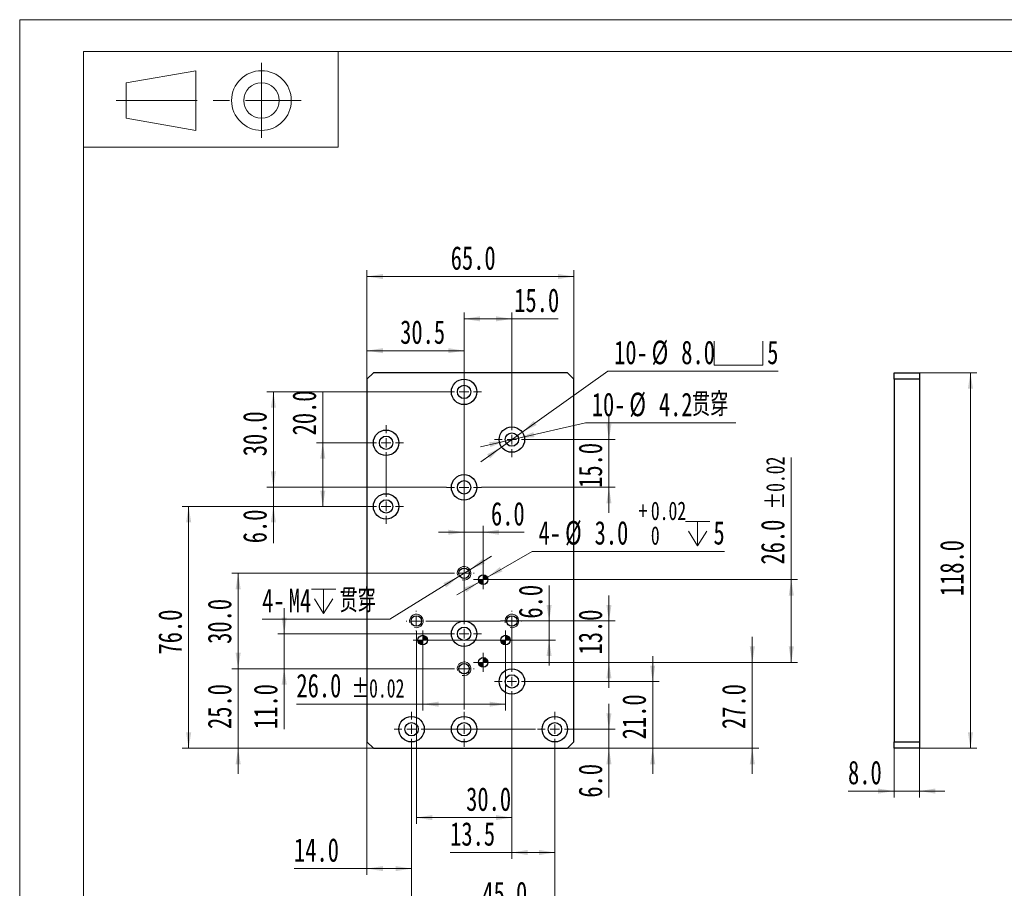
# Model space of a CAD drawing. Header units: millimetres. Extents: x 0 to 297, y 0 to 210.
# Tile 2 of 3: x 0 to 155, y 74 to 210. Entities that reach past the tile are written whole.
import ezdxf

# ---------------------------------------------------------------- set-up
doc = ezdxf.new("R2010")
doc.units = ezdxf.units.MM
doc.linetypes.add('CENTERX2', pattern=[20.32, 12.7, -2.54, 2.54, -2.54])
doc.styles.add('SLDTEXTSTYLE0', font='TXT', dxfattribs={"width": 0.7, "bigfont": 'bigfont'})
doc.styles.add('SLDTEXTSTYLE1', font='TXT', dxfattribs={"width": 0.7})
doc.dimstyles.new('SLDDIMSTYLE0', dxfattribs={"dimtxt": 3.950146, "dimasz": 2.5, "dimexe": 0, "dimexo": 0.0625, "dimgap": 0.987537, "dimtad": 2, "dimdec": 1, "dimlfac": 2, "dimrnd": 1e-09, "dimzin": 4, "dimdsep": 46, "dimtxsty": 'SLDTEXTSTYLE1', "dimsah": 1, "dimcen": 0.09, "dimadec": 0, "dimazin": 1, "dimtfac": 1, "dimtmove": 0, "dimatfit": 0, "dimfxl": 0, "dimfrac": 2, "dimtolj": 1, "dimtzin": 12, "dimarcsym": 0})
doc.dimstyles.new('SLDDIMSTYLE1', dxfattribs={"dimtxt": 3.950146, "dimasz": 2.5, "dimexe": 0, "dimexo": 0.0625, "dimgap": 0.987537, "dimtad": 2, "dimdec": 1, "dimlfac": 2, "dimrnd": 1e-09, "dimzin": 4, "dimdsep": 46, "dimtxsty": 'SLDTEXTSTYLE1', "dimsah": 1, "dimcen": 0.09, "dimadec": 0, "dimazin": 1, "dimtol": 1, "dimtp": 0.02, "dimtm": 0.02, "dimtfac": 1, "dimtofl": 0, "dimtmove": 0, "dimatfit": 3, "dimfxl": 0, "dimfrac": 2, "dimtolj": 1, "dimarcsym": 0})
doc.dimstyles.new('SLDDIMSTYLE2', dxfattribs={"dimtxt": 3.950146, "dimasz": 2.5, "dimexe": 0, "dimexo": 0.0625, "dimgap": 0.987537, "dimtad": 2, "dimdec": 1, "dimlfac": 2, "dimrnd": 1e-09, "dimzin": 4, "dimdsep": 46, "dimtxsty": 'SLDTEXTSTYLE1', "dimsah": 1, "dimcen": 0.09, "dimadec": 0, "dimazin": 1, "dimtfac": 1, "dimtofl": 0, "dimtmove": 0, "dimatfit": 3, "dimfxl": 0, "dimfrac": 2, "dimtolj": 1, "dimtzin": 12, "dimarcsym": 0})
doc.dimstyles.new('SLDDIMSTYLE3', dxfattribs={"dimtxt": 3.950146, "dimasz": 2.5, "dimexe": 0, "dimexo": 0.0625, "dimgap": 0.987537, "dimtad": 0, "dimtih": 1, "dimtoh": 1, "dimdec": 1, "dimlfac": 2, "dimrnd": 1e-09, "dimzin": 4, "dimdsep": 46, "dimtxsty": 'SLDTEXTSTYLE1', "dimsah": 1, "dimcen": 0, "dimadec": 0, "dimazin": 1, "dimtol": 1, "dimtp": 0.02, "dimtfac": 1, "dimtmove": 0, "dimatfit": 3, "dimfxl": 0, "dimfrac": 2, "dimtolj": 1, "dimarcsym": 0})
doc.dimstyles.new('SLDDIMSTYLE4', dxfattribs={"dimtxt": 3.950146, "dimasz": 2.5, "dimexe": 0, "dimexo": 0.0625, "dimgap": 0.987537, "dimtad": 0, "dimtih": 1, "dimtoh": 1, "dimdec": 1, "dimlfac": 2, "dimrnd": 1e-09, "dimzin": 12, "dimdsep": 46, "dimtxsty": 'SLDTEXTSTYLE1', "dimsah": 1, "dimcen": 0, "dimadec": 0, "dimazin": 3, "dimtfac": 1, "dimtmove": 0, "dimatfit": 3, "dimfxl": 0, "dimfrac": 2, "dimtolj": 1, "dimtzin": 12, "dimarcsym": 0})
doc.dimstyles.new('SLDDIMSTYLE5', dxfattribs={"dimtxt": 3.950146, "dimasz": 2.5, "dimexe": 0, "dimexo": 0.0625, "dimgap": 0.987537, "dimtad": 0, "dimtih": 1, "dimtoh": 1, "dimdec": 1, "dimlfac": 2, "dimrnd": 1e-09, "dimzin": 12, "dimdsep": 46, "dimtxsty": 'SLDTEXTSTYLE1', "dimsah": 1, "dimcen": 0, "dimadec": 0, "dimazin": 3, "dimtfac": 1, "dimtmove": 0, "dimatfit": 3, "dimfxl": 0, "dimfrac": 2, "dimtolj": 1, "dimtzin": 12, "dimarcsym": 0})
doc.dimstyles.new('SLDDIMSTYLE6', dxfattribs={"dimtxt": 3.950146, "dimasz": 2.5, "dimexe": 0, "dimexo": 0.0625, "dimgap": 0.987537, "dimtad": 0, "dimtih": 1, "dimtoh": 1, "dimdec": 1, "dimlfac": 2, "dimrnd": 1e-09, "dimzin": 4, "dimdsep": 46, "dimtxsty": 'SLDTEXTSTYLE1', "dimsah": 1, "dimcen": 0, "dimadec": 0, "dimazin": 1, "dimtfac": 1, "dimtmove": 0, "dimatfit": 3, "dimfxl": 0, "dimfrac": 2, "dimtolj": 1, "dimtzin": 12, "dimarcsym": 0})
doc.dimstyles.new('SLDDIMSTYLE7', dxfattribs={"dimtxt": 3.950146, "dimasz": 2.5, "dimexe": 0, "dimexo": 0.0625, "dimgap": 0.987537, "dimtad": 2, "dimdec": 1, "dimlfac": 2, "dimrnd": 1e-09, "dimzin": 12, "dimdsep": 46, "dimtxsty": 'SLDTEXTSTYLE1', "dimsah": 1, "dimcen": 0.09, "dimadec": 0, "dimazin": 3, "dimtfac": 1, "dimtofl": 0, "dimtmove": 0, "dimatfit": 3, "dimfxl": 0, "dimfrac": 2, "dimtolj": 1, "dimtzin": 12, "dimarcsym": 0})

# ---------------------------------------------------------------- blocks, each defined once
blk = doc.blocks.new('_D')
at = {"color": 7, "linetype": 'Continuous', "lineweight": 0}
for p, q in [((92.52, 98.53), (92.52, 102.53)), ((86.78, 98.53), (93.52, 98.53)), ((92.52, 98.53), (92.52, 95.53)), ((86.03, 95.53), (93.52, 95.53)), ((92.52, 95.53), (92.52, 87.78))]:
    blk.add_line(p, q, dxfattribs=at)
at = {"color": 7, "linetype": 'Continuous', "lineweight": 18}
for points in [[(92.52, 98.53), (92.92, 101.03), (92.12, 101.03)], [(92.52, 95.53), (92.12, 93.03), (92.92, 93.03)]]:
    blk.add_solid(points, dxfattribs=at)
at = {"color": 7, "linetype": 'Continuous', "lineweight": 18, "insert": (87.74, 87.78), "char_height": 3.704, "attachment_point": 1, "rotation": 90, "style": 'SLDTEXTSTYLE1'}
blk.add_mtext('6.0', dxfattribs=at)
blk = doc.blocks.new('_D_1')
at = {"color": 7, "linetype": 'Continuous', "lineweight": 0}
for p, q in [((99.39, 106.03), (99.39, 110.03)), ((80.03, 106.03), (100.39, 106.03)), ((99.39, 106.03), (99.39, 95.53)), ((86.03, 95.53), (100.39, 95.53)), ((99.39, 95.53), (99.39, 91.53))]:
    blk.add_line(p, q, dxfattribs=at)
at = {"color": 7, "linetype": 'Continuous', "lineweight": 18}
for points in [[(99.39, 106.03), (99.79, 108.53), (98.99, 108.53)], [(99.39, 95.53), (98.99, 93.03), (99.79, 93.03)]]:
    blk.add_solid(points, dxfattribs=at)
at = {"color": 7, "linetype": 'Continuous', "lineweight": 18, "insert": (94.61, 96.95), "char_height": 3.704, "attachment_point": 1, "rotation": 90, "style": 'SLDTEXTSTYLE1'}
blk.add_mtext('21.0', dxfattribs=at)
blk = doc.blocks.new('_D_2')
at = {"color": 7, "linetype": 'Continuous', "lineweight": 0}
for p, q in [((115.03, 109.03), (115.03, 113.03)), ((74.28, 109.03), (116.03, 109.03)), ((115.03, 109.03), (115.03, 95.53)), ((86.03, 95.53), (116.03, 95.53)), ((115.03, 95.53), (115.03, 91.53))]:
    blk.add_line(p, q, dxfattribs=at)
at = {"color": 7, "linetype": 'Continuous', "lineweight": 18}
for points in [[(115.03, 109.03), (115.43, 111.53), (114.63, 111.53)], [(115.03, 95.53), (114.63, 93.03), (115.43, 93.03)]]:
    blk.add_solid(points, dxfattribs=at)
at = {"color": 7, "linetype": 'Continuous', "lineweight": 18, "insert": (110.25, 98.56), "char_height": 3.704, "attachment_point": 1, "rotation": 90, "style": 'SLDTEXTSTYLE1'}
blk.add_mtext('27.0', dxfattribs=at)
blk = doc.blocks.new('_D_3')
at = {"color": 7, "linetype": 'Continuous', "lineweight": 0}
for p, q in [((121.15, 122.03), (121.15, 141.19)), ((74.28, 122.03), (122.15, 122.03)), ((121.15, 122.03), (121.15, 109.03)), ((74.28, 109.03), (122.15, 109.03))]:
    blk.add_line(p, q, dxfattribs=at)
at = {"color": 7, "linetype": 'Continuous', "lineweight": 18}
for points in [[(121.15, 122.03), (120.75, 119.53), (121.55, 119.53)], [(121.15, 109.03), (121.55, 111.53), (120.75, 111.53)]]:
    blk.add_solid(points, dxfattribs=at)
at = {"color": 7, "linetype": 'Continuous', "lineweight": 18, "attachment_point": 1, "rotation": 90, "style": 'SLDTEXTSTYLE1'}
for s, insert, char_height in [('±0.02', (117.19, 133.04), 2.91), ('26.0', (116.37, 124.4), 3.704)]:
    blk.add_mtext(s, dxfattribs=dict(at, insert=insert, char_height=char_height))
blk = doc.blocks.new('_D_4')
at = {"color": 7, "linetype": 'Continuous', "lineweight": 0}
for p, q in [((34.3, 108.03), (34.3, 112.03)), ((68.2, 108.03), (33.3, 108.03)), ((34.3, 95.53), (34.3, 108.03)), ((55.53, 95.53), (33.3, 95.53)), ((34.3, 95.53), (34.3, 91.53))]:
    blk.add_line(p, q, dxfattribs=at)
at = {"color": 7, "linetype": 'Continuous', "lineweight": 18}
for points in [[(34.3, 108.03), (34.7, 110.53), (33.9, 110.53)], [(34.3, 95.53), (33.9, 93.03), (34.7, 93.03)]]:
    blk.add_solid(points, dxfattribs=at)
at = {"color": 7, "linetype": 'Continuous', "lineweight": 18, "insert": (29.52, 98.56), "char_height": 3.704, "attachment_point": 1, "rotation": 90, "style": 'SLDTEXTSTYLE1'}
blk.add_mtext('25.0', dxfattribs=at)
blk = doc.blocks.new('_D_5')
at = {"color": 7, "linetype": 'Continuous', "lineweight": 0}
for p, q in [((68.2, 123.03), (33.3, 123.03)), ((34.3, 108.03), (34.3, 123.03)), ((68.2, 108.03), (33.3, 108.03))]:
    blk.add_line(p, q, dxfattribs=at)
at = {"color": 7, "linetype": 'Continuous', "lineweight": 18}
for points in [[(34.3, 123.03), (33.9, 120.53), (34.7, 120.53)], [(34.3, 108.03), (34.7, 110.53), (33.9, 110.53)]]:
    blk.add_solid(points, dxfattribs=at)
at = {"color": 7, "linetype": 'Continuous', "lineweight": 18, "insert": (29.52, 111.94), "char_height": 3.704, "attachment_point": 1, "rotation": 90, "style": 'SLDTEXTSTYLE1'}
blk.add_mtext('30.0', dxfattribs=at)
blk = doc.blocks.new('_D_6')
at = {"color": 7, "linetype": 'Continuous', "lineweight": 0}
for p, q in [((54.78, 133.53), (25.53, 133.53)), ((26.53, 95.53), (26.53, 133.53)), ((55.53, 95.53), (25.53, 95.53))]:
    blk.add_line(p, q, dxfattribs=at)
at = {"color": 7, "linetype": 'Continuous', "lineweight": 18}
for points in [[(26.53, 133.53), (26.13, 131.03), (26.93, 131.03)], [(26.53, 95.53), (26.93, 98.03), (26.13, 98.03)]]:
    blk.add_solid(points, dxfattribs=at)
at = {"color": 7, "linetype": 'Continuous', "lineweight": 18, "insert": (21.75, 110.27), "char_height": 3.704, "attachment_point": 1, "rotation": 90, "style": 'SLDTEXTSTYLE1'}
blk.add_mtext('76.0', dxfattribs=at)
blk = doc.blocks.new('_D_7')
at = {"color": 7, "linetype": 'Continuous', "lineweight": 0}
for p, q in [((47.59, 143.53), (47.59, 151.6)), ((54.78, 143.53), (46.59, 143.53)), ((47.59, 133.53), (47.59, 143.53)), ((54.78, 133.53), (46.59, 133.53))]:
    blk.add_line(p, q, dxfattribs=at)
at = {"color": 7, "linetype": 'Continuous', "lineweight": 18}
for points in [[(47.59, 143.53), (47.19, 141.03), (47.99, 141.03)], [(47.59, 133.53), (47.99, 136.03), (47.19, 136.03)]]:
    blk.add_solid(points, dxfattribs=at)
at = {"color": 7, "linetype": 'Continuous', "lineweight": 18, "insert": (42.82, 144.69), "char_height": 3.704, "attachment_point": 1, "rotation": 90, "style": 'SLDTEXTSTYLE1'}
blk.add_mtext('20.0', dxfattribs=at)
blk = doc.blocks.new('_D_8')
at = {"color": 7, "linetype": 'Continuous', "lineweight": 0}
for p, q in [((39.83, 136.53), (39.83, 140.53)), ((67.03, 136.53), (38.83, 136.53)), ((39.83, 136.53), (39.83, 133.53)), ((54.78, 133.53), (38.83, 133.53)), ((39.83, 133.53), (39.83, 127.75))]:
    blk.add_line(p, q, dxfattribs=at)
at = {"color": 7, "linetype": 'Continuous', "lineweight": 18}
for points in [[(39.83, 136.53), (40.23, 139.03), (39.43, 139.03)], [(39.83, 133.53), (39.43, 131.03), (40.23, 131.03)]]:
    blk.add_solid(points, dxfattribs=at)
at = {"color": 7, "linetype": 'Continuous', "lineweight": 18, "insert": (35.06, 127.75), "char_height": 3.704, "attachment_point": 1, "rotation": 90, "style": 'SLDTEXTSTYLE1'}
blk.add_mtext('6.0', dxfattribs=at)
blk = doc.blocks.new('_D_9')
at = {"color": 7, "linetype": 'Continuous', "lineweight": 0}
for p, q in [((67.03, 151.53), (38.83, 151.53)), ((39.83, 151.53), (39.83, 136.53)), ((67.03, 136.53), (38.83, 136.53))]:
    blk.add_line(p, q, dxfattribs=at)
at = {"color": 7, "linetype": 'Continuous', "lineweight": 18}
for points in [[(39.83, 151.53), (39.43, 149.03), (40.23, 149.03)], [(39.83, 136.53), (40.23, 139.03), (39.43, 139.03)]]:
    blk.add_solid(points, dxfattribs=at)
at = {"color": 7, "linetype": 'Continuous', "lineweight": 18, "insert": (35.06, 141.41), "char_height": 3.704, "attachment_point": 1, "rotation": 90, "style": 'SLDTEXTSTYLE1'}
blk.add_mtext('30.0', dxfattribs=at)
blk = doc.blocks.new('_D_10')
at = {"color": 7, "linetype": 'Continuous', "lineweight": 0}
for p, q in [((92.52, 144.03), (92.52, 148.03)), ((80.03, 144.03), (93.52, 144.03)), ((92.52, 144.03), (92.52, 136.53)), ((72.53, 136.53), (93.52, 136.53)), ((92.52, 136.53), (92.52, 132.53))]:
    blk.add_line(p, q, dxfattribs=at)
at = {"color": 7, "linetype": 'Continuous', "lineweight": 18}
for points in [[(92.52, 144.03), (92.92, 146.53), (92.12, 146.53)], [(92.52, 136.53), (92.12, 134.03), (92.92, 134.03)]]:
    blk.add_solid(points, dxfattribs=at)
at = {"color": 7, "linetype": 'Continuous', "lineweight": 18, "insert": (87.74, 136.45), "char_height": 3.704, "attachment_point": 1, "rotation": 90, "style": 'SLDTEXTSTYLE1'}
blk.add_mtext('15.0', dxfattribs=at)
blk = doc.blocks.new('_D_11')
at = {"color": 7, "linetype": 'Continuous', "lineweight": 0}
for p, q in [((69.78, 148.83), (69.78, 164)), ((77.28, 146.78), (77.28, 164)), ((77.28, 163), (69.78, 163)), ((77.28, 163), (84.56, 163))]:
    blk.add_line(p, q, dxfattribs=at)
at = {"color": 7, "linetype": 'Continuous', "lineweight": 18}
for points in [[(69.78, 163), (72.28, 162.6), (72.28, 163.4)], [(77.28, 163), (74.78, 163.4), (74.78, 162.6)]]:
    blk.add_solid(points, dxfattribs=at)
at = {"color": 7, "linetype": 'Continuous', "lineweight": 18, "insert": (77.65, 167.78), "char_height": 3.704, "attachment_point": 1, "style": 'SLDTEXTSTYLE1'}
blk.add_mtext('15.0', dxfattribs=at)
blk = doc.blocks.new('_D_12')
at = {"color": 7, "linetype": 'Continuous', "lineweight": 0}
for p, q in [((54.53, 96.53), (54.53, 75.63)), ((61.53, 95.78), (61.53, 75.63)), ((54.53, 76.63), (43.07, 76.63)), ((61.53, 76.63), (54.53, 76.63))]:
    blk.add_line(p, q, dxfattribs=at)
at = {"color": 7, "linetype": 'Continuous', "lineweight": 18}
for points in [[(54.53, 76.63), (57.03, 76.23), (57.03, 77.03)], [(61.53, 76.63), (59.03, 77.03), (59.03, 76.23)]]:
    blk.add_solid(points, dxfattribs=at)
at = {"color": 7, "linetype": 'Continuous', "lineweight": 18, "insert": (43.07, 81.41), "char_height": 3.704, "attachment_point": 1, "style": 'SLDTEXTSTYLE1'}
blk.add_mtext('14.0', dxfattribs=at)
blk = doc.blocks.new('_D_13')
at = {"color": 7, "linetype": 'Continuous', "lineweight": 0}
for p, q in [((61.53, 95.78), (61.53, 68.81)), ((84.03, 95.78), (84.03, 68.81)), ((84.03, 69.81), (61.53, 69.81))]:
    blk.add_line(p, q, dxfattribs=at)
at = {"color": 7, "linetype": 'Continuous', "lineweight": 18}
for points in [[(61.53, 69.81), (64.03, 69.41), (64.03, 70.21)], [(84.03, 69.81), (81.53, 70.21), (81.53, 69.41)]]:
    blk.add_solid(points, dxfattribs=at)
at = {"color": 7, "linetype": 'Continuous', "lineweight": 18, "insert": (72.64, 74.59), "char_height": 3.704, "attachment_point": 1, "style": 'SLDTEXTSTYLE1'}
blk.add_mtext('45.0', dxfattribs=at)
blk = doc.blocks.new('_D_14')
at = {"color": 7, "linetype": 'Continuous', "lineweight": 0}
for p, q in [((54.53, 153.53), (54.53, 170.65)), ((87.03, 153.53), (87.03, 170.65)), ((54.53, 169.65), (87.03, 169.65))]:
    blk.add_line(p, q, dxfattribs=at)
at = {"color": 7, "linetype": 'Continuous', "lineweight": 18}
for points in [[(54.53, 169.65), (57.03, 169.25), (57.03, 170.05)], [(87.03, 169.65), (84.53, 170.05), (84.53, 169.25)]]:
    blk.add_solid(points, dxfattribs=at)
at = {"color": 7, "linetype": 'Continuous', "lineweight": 18, "insert": (67.68, 174.42), "char_height": 3.704, "attachment_point": 1, "style": 'SLDTEXTSTYLE1'}
blk.add_mtext('65.0', dxfattribs=at)
blk = doc.blocks.new('SW_SYMBOL_HOLE_DEPTH')
at = {"color": 0, "linetype": 'Continuous', "lineweight": 18}
for p, q in [((0, 875), (800, 875)), ((400, 875), (400, 75)), ((100, 555), (400, 75)), ((700, 555), (400, 75))]:
    blk.add_line(p, q, dxfattribs=at)
blk = doc.blocks.new('_D_15')
at = {"color": 7, "linetype": 'Continuous', "lineweight": 0}
for p, q in [((73.43, 122.4), (80.46, 126.47)), ((80.46, 126.47), (110.66, 126.47)), ((72.13, 121.65), (73.43, 122.4)), ((72.13, 121.65), (68.66, 119.65))]:
    blk.add_line(p, q, dxfattribs=at)
at = {"color": 7, "linetype": 'Continuous', "lineweight": 18}
for points in [[(73.43, 122.4), (75.79, 123.31), (75.39, 124)], [(72.13, 121.65), (69.76, 120.75), (70.16, 120.06)]]:
    blk.add_solid(points, dxfattribs=at)
at = {"color": 7, "linetype": 'Continuous', "lineweight": 18, "xscale": 0.004774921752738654, "yscale": 0.004774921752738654, "zscale": 0.004774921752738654}
blk.add_blockref('SW_SYMBOL_HOLE_DEPTH', (104.53, 127), dxfattribs=at)
at = {"color": 7, "linetype": 'Continuous', "lineweight": 18, "attachment_point": 1, "style": 'SLDTEXTSTYLE1'}
for s, insert, char_height in [('+', (97.19, 134.3), 2.91), ('0.02', (99.1, 134.3), 2.91), ('%%c', (85.63, 131.24), 3.704), ('4-', (81.46, 131.24), 3.704), ('3.0', (90.27, 131.24), 3.704), ('0', (99.1, 130.42), 2.91), ('5', (108.93, 131.24), 3.7)]:
    blk.add_mtext(s, dxfattribs=dict(at, insert=insert, char_height=char_height))
blk = doc.blocks.new('_D_16')
at = {"color": 7, "linetype": 'Continuous', "lineweight": 0}
for p, q in [((70.69, 123.59), (74.09, 125.7)), ((68.86, 122.46), (58.12, 115.81)), ((70.69, 123.59), (68.86, 122.46)), ((58.12, 115.81), (38.07, 115.81))]:
    blk.add_line(p, q, dxfattribs=at)
at = {"color": 7, "linetype": 'Continuous', "lineweight": 18}
for points in [[(70.69, 123.59), (73.03, 124.57), (72.61, 125.25)], [(68.86, 122.46), (66.53, 121.49), (66.95, 120.81)]]:
    blk.add_solid(points, dxfattribs=at)
at = {"color": 7, "linetype": 'Continuous', "lineweight": 18, "xscale": 0.004774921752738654, "yscale": 0.004774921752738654, "zscale": 0.004774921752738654}
blk.add_blockref('SW_SYMBOL_HOLE_DEPTH', (45.81, 116.35), dxfattribs=at)
at = {"color": 7, "linetype": 'Continuous', "lineweight": 18, "char_height": 3.704, "attachment_point": 1}
for s, insert, style in [('4-', (38.07, 120.59), 'SLDTEXTSTYLE1'), ('M4', (42.24, 120.59), 'SLDTEXTSTYLE1'), ('贯穿', (50.21, 120.59), 'SLDTEXTSTYLE0')]:
    blk.add_mtext(s, dxfattribs=dict(at, insert=insert, style=style))
blk = doc.blocks.new('_D_17')
at = {"color": 7, "linetype": 'Continuous', "lineweight": 0}
for p, q in [((78.3, 144.26), (88.82, 146.64)), ((88.82, 146.64), (112.46, 146.64)), ((76.25, 143.8), (72.35, 142.91)), ((76.25, 143.8), (78.3, 144.26))]:
    blk.add_line(p, q, dxfattribs=at)
at = {"color": 7, "linetype": 'Continuous', "lineweight": 18}
for points in [[(76.25, 143.8), (73.73, 143.64), (73.9, 142.86)], [(78.3, 144.26), (80.83, 144.42), (80.65, 145.2)]]:
    blk.add_solid(points, dxfattribs=at)
at = {"color": 7, "linetype": 'Continuous', "lineweight": 18, "char_height": 3.704, "attachment_point": 1}
for s, insert, style in [('%%c', (95.72, 151.41), 'SLDTEXTSTYLE1'), ('贯穿', (105.55, 151.41), 'SLDTEXTSTYLE0'), ('10-', (89.82, 151.41), 'SLDTEXTSTYLE1'), ('4.2', (100.36, 151.41), 'SLDTEXTSTYLE1')]:
    blk.add_mtext(s, dxfattribs=dict(at, insert=insert, style=style))
blk = doc.blocks.new('SW_SYMBOL_HOLE_SPOT')
at = {"color": 0, "linetype": 'Continuous', "lineweight": 18}
for p, q in [((0, 875), (0, 75)), ((1600, 75), (1600, 875)), ((0, 75), (1600, 75))]:
    blk.add_line(p, q, dxfattribs=at)
blk = doc.blocks.new('_D_18')
at = {"color": 7, "linetype": 'Continuous', "lineweight": 0}
for p, q in [((78.9, 145.19), (92.33, 154.8)), ((92.33, 154.8), (119.1, 154.8)), ((75.65, 142.86), (78.9, 145.19)), ((75.65, 142.86), (72.4, 140.54))]:
    blk.add_line(p, q, dxfattribs=at)
at = {"color": 7, "linetype": 'Continuous', "lineweight": 18}
for points in [[(78.9, 145.19), (81.17, 146.32), (80.7, 146.97)], [(75.65, 142.86), (73.39, 141.73), (73.85, 141.08)]]:
    blk.add_solid(points, dxfattribs=at)
at = {"color": 7, "linetype": 'Continuous', "lineweight": 18, "xscale": 0.004774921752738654, "yscale": 0.004774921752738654, "zscale": 0.004774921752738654}
blk.add_blockref('SW_SYMBOL_HOLE_SPOT', (109.05, 155.34), dxfattribs=at)
at = {"color": 7, "linetype": 'Continuous', "lineweight": 18, "attachment_point": 1, "style": 'SLDTEXTSTYLE1'}
for s, insert, char_height in [('10-', (93.33, 159.58), 3.704), ('%%c', (99.22, 159.58), 3.704), ('8.0', (103.87, 159.58), 3.704), ('5', (117.37, 159.58), 3.7)]:
    blk.add_mtext(s, dxfattribs=dict(at, insert=insert, char_height=char_height))
blk = doc.blocks.new('_D_19')
at = {"color": 7, "linetype": 'Continuous', "lineweight": 0}
for p, q in [((41.53, 113.53), (41.53, 117.53)), ((67.03, 113.53), (40.53, 113.53)), ((41.53, 113.53), (41.53, 108.03)), ((68.2, 108.03), (40.53, 108.03)), ((41.53, 108.03), (41.53, 98.56))]:
    blk.add_line(p, q, dxfattribs=at)
at = {"color": 7, "linetype": 'Continuous', "lineweight": 18}
for points in [[(41.53, 113.53), (41.93, 116.03), (41.13, 116.03)], [(41.53, 108.03), (41.13, 105.53), (41.93, 105.53)]]:
    blk.add_solid(points, dxfattribs=at)
at = {"color": 7, "linetype": 'Continuous', "lineweight": 18, "insert": (36.75, 98.56), "char_height": 3.704, "attachment_point": 1, "rotation": 90, "style": 'SLDTEXTSTYLE1'}
blk.add_mtext('11.0', dxfattribs=at)
blk = doc.blocks.new('_D_20')
at = {"color": 7, "linetype": 'Continuous', "lineweight": 0}
for p, q in [((92.52, 115.53), (92.52, 119.53)), ((78.85, 115.53), (93.52, 115.53)), ((92.52, 115.53), (92.52, 109.03)), ((74.28, 109.03), (93.52, 109.03)), ((92.52, 109.03), (92.52, 105.03))]:
    blk.add_line(p, q, dxfattribs=at)
at = {"color": 7, "linetype": 'Continuous', "lineweight": 18}
for points in [[(92.52, 115.53), (92.92, 118.03), (92.12, 118.03)], [(92.52, 109.03), (92.12, 106.53), (92.92, 106.53)]]:
    blk.add_solid(points, dxfattribs=at)
at = {"color": 7, "linetype": 'Continuous', "lineweight": 18, "insert": (87.74, 110.27), "char_height": 3.704, "attachment_point": 1, "rotation": 90, "style": 'SLDTEXTSTYLE1'}
blk.add_mtext('13.0', dxfattribs=at)
blk = doc.blocks.new('_D_21')
at = {"color": 7, "linetype": 'Continuous', "lineweight": 0}
for p, q in [((72.78, 123.53), (72.78, 130.47)), ((69.78, 129.47), (65.78, 129.47)), ((72.78, 129.47), (69.78, 129.47)), ((72.78, 129.47), (79.19, 129.47))]:
    blk.add_line(p, q, dxfattribs=at)
at = {"color": 7, "linetype": 'Continuous', "lineweight": 18}
for points in [[(69.78, 129.47), (67.28, 129.87), (67.28, 129.07)], [(72.78, 129.47), (75.28, 129.07), (75.28, 129.87)]]:
    blk.add_solid(points, dxfattribs=at)
at = {"color": 7, "linetype": 'Continuous', "lineweight": 18, "insert": (74, 134.24), "char_height": 3.704, "attachment_point": 1, "style": 'SLDTEXTSTYLE1'}
blk.add_mtext('6.0', dxfattribs=at)
blk = doc.blocks.new('_D_22')
at = {"color": 7, "linetype": 'Continuous', "lineweight": 0}
for p, q in [((83.12, 115.53), (83.12, 121.09)), ((75.5, 115.53), (84.12, 115.53)), ((83.12, 115.53), (83.12, 112.53)), ((64.78, 112.53), (84.12, 112.53)), ((83.12, 112.53), (83.12, 108.53))]:
    blk.add_line(p, q, dxfattribs=at)
at = {"color": 7, "linetype": 'Continuous', "lineweight": 18}
for points in [[(83.12, 115.53), (83.52, 118.03), (82.72, 118.03)], [(83.12, 112.53), (82.72, 110.03), (83.52, 110.03)]]:
    blk.add_solid(points, dxfattribs=at)
at = {"color": 7, "linetype": 'Continuous', "lineweight": 18, "insert": (78.35, 115.91), "char_height": 3.704, "attachment_point": 1, "rotation": 90, "style": 'SLDTEXTSTYLE1'}
blk.add_mtext('6.0', dxfattribs=at)
blk = doc.blocks.new('_D_23')
at = {"color": 7, "linetype": 'Continuous', "lineweight": 0}
for p, q in [((63.28, 111.03), (63.28, 101.46)), ((76.28, 111.03), (76.28, 101.46)), ((63.28, 102.46), (43.45, 102.46)), ((63.28, 102.46), (76.28, 102.46))]:
    blk.add_line(p, q, dxfattribs=at)
at = {"color": 7, "linetype": 'Continuous', "lineweight": 18}
for points in [[(63.28, 102.46), (65.78, 102.06), (65.78, 102.86)], [(76.28, 102.46), (73.78, 102.86), (73.78, 102.06)]]:
    blk.add_solid(points, dxfattribs=at)
at = {"color": 7, "linetype": 'Continuous', "lineweight": 18, "attachment_point": 1, "style": 'SLDTEXTSTYLE1'}
for s, insert, char_height in [('26.0', (43.45, 107.24), 3.704), ('±0.02', (52.09, 106.42), 2.91)]:
    blk.add_mtext(s, dxfattribs=dict(at, insert=insert, char_height=char_height))
blk = doc.blocks.new('_D_24')
at = {"color": 7, "linetype": 'Continuous', "lineweight": 0}
for p, q in [((62.28, 113.95), (62.28, 83.64)), ((77.28, 103.28), (77.28, 83.64)), ((62.28, 84.64), (77.28, 84.64))]:
    blk.add_line(p, q, dxfattribs=at)
at = {"color": 7, "linetype": 'Continuous', "lineweight": 18}
for points in [[(62.28, 84.64), (64.78, 84.24), (64.78, 85.04)], [(77.28, 84.64), (74.78, 85.04), (74.78, 84.24)]]:
    blk.add_solid(points, dxfattribs=at)
at = {"color": 7, "linetype": 'Continuous', "lineweight": 18, "insert": (70.1, 89.41), "char_height": 3.704, "attachment_point": 1, "style": 'SLDTEXTSTYLE1'}
blk.add_mtext('30.0', dxfattribs=at)
blk = doc.blocks.new('_D_25')
at = {"color": 7, "linetype": 'Continuous', "lineweight": 0}
for p, q in [((54.53, 153.53), (54.53, 159)), ((54.53, 158), (69.78, 158)), ((69.78, 148.83), (69.78, 159))]:
    blk.add_line(p, q, dxfattribs=at)
at = {"color": 7, "linetype": 'Continuous', "lineweight": 18}
for points in [[(54.53, 158), (57.03, 157.6), (57.03, 158.4)], [(69.78, 158), (67.28, 158.4), (67.28, 157.6)]]:
    blk.add_solid(points, dxfattribs=at)
at = {"color": 7, "linetype": 'Continuous', "lineweight": 18, "insert": (59.74, 162.78), "char_height": 3.704, "attachment_point": 1, "style": 'SLDTEXTSTYLE1'}
blk.add_mtext('30.5', dxfattribs=at)
blk = doc.blocks.new('_D_26')
at = {"color": 7, "linetype": 'Continuous', "lineweight": 0}
for p, q in [((77.28, 103.28), (77.28, 78.16)), ((84.03, 95.78), (84.03, 78.16)), ((77.28, 79.16), (67.59, 79.16)), ((77.28, 79.16), (84.03, 79.16))]:
    blk.add_line(p, q, dxfattribs=at)
at = {"color": 7, "linetype": 'Continuous', "lineweight": 18}
for points in [[(77.28, 79.16), (79.78, 78.76), (79.78, 79.56)], [(84.03, 79.16), (81.53, 79.56), (81.53, 78.76)]]:
    blk.add_solid(points, dxfattribs=at)
at = {"color": 7, "linetype": 'Continuous', "lineweight": 18, "insert": (67.59, 83.94), "char_height": 3.704, "attachment_point": 1, "style": 'SLDTEXTSTYLE1'}
blk.add_mtext('13.5', dxfattribs=at)
blk = doc.blocks.new('SW_CENTERMARKSYMBOL_0')
at = {"color": 0, "linetype": 'Continuous', "lineweight": 18}
for p, q in [((0, 1.5), (0, 1.575)), ((0, 0), (-0.75, 0)), ((0, 0), (0, 0.75)), ((0, 0), (0, -0.75)), ((0, 0), (0.75, 0)), ((1.5, 0), (1.575, 0)), ((-1.5, 0), (-1.575, 0)), ((0, -1.5), (0, -1.575))]:
    blk.add_line(p, q, dxfattribs=at)
blk = doc.blocks.new('SW_CENTERMARKSYMBOL_1')
at = {"color": 0, "linetype": 'Continuous', "lineweight": 18}
for p, q in [((0, 1.5), (0, 1.575)), ((-1.5, 0), (-1.575, 0)), ((0, 0), (-0.75, 0)), ((0, 0), (0, 0.75)), ((0, 0), (0, -0.75)), ((0, 0), (0.75, 0)), ((1.5, 0), (1.575, 0)), ((0, -1.5), (0, -1.575))]:
    blk.add_line(p, q, dxfattribs=at)
blk = doc.blocks.new('SW_CENTERMARKSYMBOL_2')
at = {"color": 0, "linetype": 'Continuous', "lineweight": 18}
for p, q in [((0, 1.5), (0, 1.575)), ((0, 0), (-0.75, 0)), ((0, 0), (0, 0.75)), ((0, 0), (0, -0.75)), ((0, 0), (0.75, 0)), ((1.5, 0), (1.575, 0)), ((-1.5, 0), (-1.575, 0)), ((0, -1.5), (0, -1.575))]:
    blk.add_line(p, q, dxfattribs=at)
blk = doc.blocks.new('SW_CENTERMARKSYMBOL_3')
at = {"color": 0, "linetype": 'Continuous', "lineweight": 18}
for p, q in [((0, 1.5), (0, 7.44)), ((-1.5, 0), (-2.75, 0)), ((0, 0), (-0.75, 0)), ((0, 0), (0, 0.75)), ((0, 0), (0, -0.75)), ((0, 0), (0.75, 0)), ((1.5, 0), (2.75, 0)), ((0, -1.5), (0, -2.75))]:
    blk.add_line(p, q, dxfattribs=at)
blk = doc.blocks.new('SW_CENTERMARKSYMBOL_4')
at = {"color": 0, "linetype": 'Continuous', "lineweight": 18}
for p, q in [((0, 1.5), (0, 2.75)), ((-1.5, 0), (-2.75, 0)), ((0, 0), (-0.75, 0)), ((0, 0), (0, 0.75)), ((0, 0), (0, -0.75)), ((0, 0), (0.75, 0)), ((1.5, 0), (2.75, 0)), ((0, -1.5), (0, -2.75))]:
    blk.add_line(p, q, dxfattribs=at)
blk = doc.blocks.new('SW_CENTERMARKSYMBOL_5')
at = {"color": 0, "linetype": 'Continuous', "lineweight": 18}
for p, q in [((0, 1.5), (0, 2.75)), ((-1.5, 0), (-2.75, 0)), ((0, 0), (-0.75, 0)), ((0, 0), (0, 0.75)), ((0, 0), (0, -0.75)), ((0, 0), (0.75, 0)), ((1.5, 0), (2.75, 0)), ((0, -1.5), (0, -2.75))]:
    blk.add_line(p, q, dxfattribs=at)
blk = doc.blocks.new('SW_CENTERMARKSYMBOL_6')
at = {"color": 0, "linetype": 'Continuous', "lineweight": 18}
for p, q in [((0, 1.5), (0, 2.75)), ((-1.5, 0), (-2.75, 0)), ((0, 0), (-0.75, 0)), ((0, 0), (0, 0.75)), ((0, 0), (0, -0.75)), ((0, 0), (0.75, 0)), ((1.5, 0), (19.45, 0)), ((0, -1.5), (0, -2.75))]:
    blk.add_line(p, q, dxfattribs=at)
blk = doc.blocks.new('SW_CENTERMARKSYMBOL_7')
at = {"color": 0, "linetype": 'Continuous', "lineweight": 18}
for p, q in [((0, 1.5), (0, 2.75)), ((-1.5, 0), (-2.75, 0)), ((0, 0), (-0.75, 0)), ((0, 0), (0, 0.75)), ((0, 0), (0, -0.75)), ((0, 0), (0.75, 0)), ((1.5, 0), (2.75, 0)), ((0, -1.5), (0, -2.75))]:
    blk.add_line(p, q, dxfattribs=at)
blk = doc.blocks.new('SW_CENTERMARKSYMBOL_8')
at = {"color": 0, "linetype": 'Continuous', "lineweight": 18}
for p, q in [((0, 1.5), (0, 2.75)), ((-1.5, 0), (-2.75, 0)), ((0, 0), (-0.75, 0)), ((0, 0), (0, 0.75)), ((0, 0), (0, -0.75)), ((0, 0), (0.75, 0)), ((1.5, 0), (2.75, 0)), ((0, -1.5), (0, -2.75))]:
    blk.add_line(p, q, dxfattribs=at)
blk = doc.blocks.new('SW_CENTERMARKSYMBOL_9')
at = {"color": 0, "linetype": 'Continuous', "lineweight": 18}
for p, q in [((0, 1.5), (0, 12.3)), ((-1.5, 0), (-2.75, 0)), ((0, 0), (-0.75, 0)), ((0, 0), (0, 0.75)), ((0, 0), (0, -0.75)), ((0, 0), (0.75, 0)), ((1.5, 0), (2.75, 0)), ((0, -1.5), (0, -2.75))]:
    blk.add_line(p, q, dxfattribs=at)
blk = doc.blocks.new('SW_CENTERMARKSYMBOL_10')
at = {"color": 0, "linetype": 'Continuous', "lineweight": 18}
for p, q in [((0, 1.5), (0, 8.94)), ((0, 0), (-0.75, 0)), ((0, 0), (0, 0.75)), ((0, 0), (0, -0.75)), ((0, 0), (0.75, 0)), ((1.5, 0), (2.75, 0)), ((-1.5, 0), (-2.75, 0)), ((0, -1.5), (0, -2.75))]:
    blk.add_line(p, q, dxfattribs=at)
blk = doc.blocks.new('SW_CENTERMARKSYMBOL_11')
at = {"color": 0, "linetype": 'Continuous', "lineweight": 18}
for p, q in [((0, 1.5), (0, 2.75)), ((-1.5, 0), (-2.75, 0)), ((0, 0), (-0.75, 0)), ((0, 0), (0, 0.75)), ((0, 0), (0, -0.75)), ((0, 0), (0.75, 0)), ((1.5, 0), (2.75, 0)), ((0, -1.5), (0, -2.75))]:
    blk.add_line(p, q, dxfattribs=at)
blk = doc.blocks.new('SW_CENTERMARKSYMBOL_12')
at = {"color": 0, "linetype": 'Continuous', "lineweight": 18}
for p, q in [((0, 1.5), (0, 30.15)), ((-1.5, 0), (-2.75, 0)), ((0, 0), (-0.75, 0)), ((0, 0), (0, 0.75)), ((0, 0), (0, -0.75)), ((0, 0), (0.75, 0)), ((1.5, 0), (2.75, 0)), ((0, -1.5), (0, -11.91))]:
    blk.add_line(p, q, dxfattribs=at)
blk = doc.blocks.new('SW_CENTERMARKSYMBOL_13')
at = {"color": 0, "linetype": 'Continuous', "lineweight": 18}
for p, q in [((-0.75, 0), (-1.5, 0)), ((0, 0), (-0.75, 0)), ((0, 0.75), (0, 1.5)), ((0, 0), (0, 0.75)), ((0, 0), (0, -0.75)), ((0, 0), (0.75, 0)), ((0.75, 0), (1.5, 0)), ((0, -0.75), (0, -1.5))]:
    blk.add_line(p, q, dxfattribs=at)
blk = doc.blocks.new('SW_CENTERMARKSYMBOL_14')
at = {"color": 0, "linetype": 'Continuous', "lineweight": 18}
for p, q in [((-0.75, 0), (-1.5, 0)), ((0, 0), (-0.75, 0)), ((0, 0.75), (0, 1.5)), ((0, 0), (0, 0.75)), ((0, 0), (0, -0.75)), ((0, 0), (0.75, 0)), ((0.75, 0), (1.5, 0)), ((0, -0.75), (0, -1.5))]:
    blk.add_line(p, q, dxfattribs=at)
blk = doc.blocks.new('SW_CENTERMARKSYMBOL_15')
at = {"color": 0, "linetype": 'Continuous', "lineweight": 18}
for p, q in [((0, 1.5), (0, 1.58)), ((-1.5, 0), (-1.57, 0)), ((0, 0), (-0.75, 0)), ((0, 0), (0, 0.75)), ((0, 0), (0, -0.75)), ((0, 0), (0.75, 0)), ((1.5, 0), (13.22, 0)), ((0, -1.5), (0, -1.57))]:
    blk.add_line(p, q, dxfattribs=at)
blk = doc.blocks.new('SW_CENTERMARKSYMBOL_16')
at = {"color": 0, "linetype": 'Continuous', "lineweight": 18}
for p, q in [((-0.75, 0), (-1.5, 0)), ((0, 0), (-0.75, 0)), ((0, 0.75), (0, 1.5)), ((0, 0), (0, 0.75)), ((0, 0), (0, -0.75)), ((0, 0), (0.75, 0)), ((0.75, 0), (1.5, 0)), ((0, -0.75), (0, -1.5))]:
    blk.add_line(p, q, dxfattribs=at)
blk = doc.blocks.new('SW_CENTERMARKSYMBOL_17')
at = {"color": 0, "linetype": 'Continuous', "lineweight": 18}
for p, q in [((-0.75, 0), (-1.5, 0)), ((0, 0), (-0.75, 0)), ((0, 0.75), (0, 1.5)), ((0, 0), (0, 0.75)), ((0, 0), (0, -0.75)), ((0, 0), (0.75, 0)), ((0.75, 0), (1.5, 0)), ((0, -0.75), (0, -1.5))]:
    blk.add_line(p, q, dxfattribs=at)
blk = doc.blocks.new('SW_DOWELSYMBOL_0')
at = {"linetype": 'Continuous', "lineweight": 18}
h = blk.add_hatch(color=0, dxfattribs=at)
edge = h.paths.add_edge_path(flags=0)
edge.add_arc((0, 0), 0.75, 180, 270)
edge.add_line((0, -0.75), (0, 0))
edge.add_line((0, 0), (-0.75, 0))
h = blk.add_hatch(color=0, dxfattribs=at)
edge = h.paths.add_edge_path(flags=0)
edge.add_arc((0, 0), 0.75, 0, 90)
edge.add_line((0, 0.75), (0, 0))
edge.add_line((0, 0), (0.75, 0))
at = {"color": 0, "linetype": 'Continuous', "lineweight": 18}
blk.add_circle((0, 0), 0.75, dxfattribs=at)
blk = doc.blocks.new('SW_DOWELSYMBOL_1')
at = {"linetype": 'Continuous', "lineweight": 18}
h = blk.add_hatch(color=0, dxfattribs=at)
edge = h.paths.add_edge_path(flags=0)
edge.add_arc((0, 0), 0.75, 180, 270)
edge.add_line((0, -0.75), (0, 0))
edge.add_line((0, 0), (-0.75, 0))
h = blk.add_hatch(color=0, dxfattribs=at)
edge = h.paths.add_edge_path(flags=0)
edge.add_arc((0, 0), 0.75, 0, 90)
edge.add_line((0, 0.75), (0, 0))
edge.add_line((0, 0), (0.75, 0))
at = {"color": 0, "linetype": 'Continuous', "lineweight": 18}
blk.add_circle((0, 0), 0.75, dxfattribs=at)
blk = doc.blocks.new('SW_DOWELSYMBOL_2')
at = {"linetype": 'Continuous', "lineweight": 18}
h = blk.add_hatch(color=0, dxfattribs=at)
edge = h.paths.add_edge_path(flags=0)
edge.add_arc((0, 0), 0.75, 180, 270)
edge.add_line((0, -0.75), (0, 0))
edge.add_line((0, 0), (-0.75, 0))
h = blk.add_hatch(color=0, dxfattribs=at)
edge = h.paths.add_edge_path(flags=0)
edge.add_arc((0, 0), 0.75, 0, 90)
edge.add_line((0, 0.75), (0, 0))
edge.add_line((0, 0), (0.75, 0))
at = {"color": 0, "linetype": 'Continuous', "lineweight": 18}
blk.add_circle((0, 0), 0.75, dxfattribs=at)
blk = doc.blocks.new('SW_DOWELSYMBOL_3')
at = {"linetype": 'Continuous', "lineweight": 18}
h = blk.add_hatch(color=0, dxfattribs=at)
edge = h.paths.add_edge_path(flags=0)
edge.add_arc((0, 0), 0.75, 180, 270)
edge.add_line((0, -0.75), (0, 0))
edge.add_line((0, 0), (-0.75, 0))
h = blk.add_hatch(color=0, dxfattribs=at)
edge = h.paths.add_edge_path(flags=0)
edge.add_arc((0, 0), 0.75, 0, 90)
edge.add_line((0, 0.75), (0, 0))
edge.add_line((0, 0), (0.75, 0))
at = {"color": 0, "linetype": 'Continuous', "lineweight": 18}
blk.add_circle((0, 0), 0.75, dxfattribs=at)
blk = doc.blocks.new('_D_27')
at = {"color": 7, "linetype": 'Continuous', "lineweight": 0}
for p, q in [((137.28, 95.53), (137.28, 87.81)), ((141.28, 95.53), (141.28, 87.81)), ((137.28, 88.81), (130.06, 88.81)), ((141.28, 88.81), (137.28, 88.81)), ((141.28, 88.81), (145.28, 88.81))]:
    blk.add_line(p, q, dxfattribs=at)
at = {"color": 7, "linetype": 'Continuous', "lineweight": 18}
for points in [[(137.28, 88.81), (134.78, 89.21), (134.78, 88.41)], [(141.28, 88.81), (143.78, 88.41), (143.78, 89.21)]]:
    blk.add_solid(points, dxfattribs=at)
at = {"color": 7, "linetype": 'Continuous', "lineweight": 18, "insert": (130.06, 93.58), "char_height": 3.704, "attachment_point": 1, "style": 'SLDTEXTSTYLE1'}
blk.add_mtext('8.0', dxfattribs=at)
blk = doc.blocks.new('_D_28')
at = {"color": 7, "linetype": 'Continuous', "lineweight": 0}
for p, q in [((141.28, 154.53), (150.28, 154.53)), ((149.28, 154.53), (149.28, 95.53)), ((141.28, 95.53), (150.28, 95.53))]:
    blk.add_line(p, q, dxfattribs=at)
at = {"color": 7, "linetype": 'Continuous', "lineweight": 18}
for points in [[(149.28, 154.53), (148.88, 152.03), (149.68, 152.03)], [(149.28, 95.53), (149.68, 98.03), (148.88, 98.03)]]:
    blk.add_solid(points, dxfattribs=at)
at = {"color": 7, "linetype": 'Continuous', "lineweight": 18, "insert": (144.5, 119.43), "char_height": 3.704, "attachment_point": 1, "rotation": 90, "style": 'SLDTEXTSTYLE1'}
blk.add_mtext('118.0', dxfattribs=at)

msp = doc.modelspace()

# ---------------------------------------------------------------- linework, layer by layer
at = {"color": 7, "linetype": 'Continuous', "lineweight": 18}
for p, q in [((0, 210), (297, 210)), ((0, 210), (0, 0)), ((10, 205), (292, 205)), ((10, 205), (10, 5)), ((10, 205), (50, 205)), ((10, 205), (10, 189.994)), ((50, 205), (50, 189.994)), ((16.702, 200.085), (27.637, 201.987)), ((27.637, 201.987), (27.637, 192.614)), ((16.702, 194.516), (16.702, 200.085)), ((27.637, 192.614), (16.702, 194.516)), ((10, 189.994), (50, 189.994))]:
    msp.add_line(p, q, dxfattribs=at)
at = {"color": 7, "linetype": 'CENTERX2', "lineweight": 18}
for p, q in [((37.96, 203.209), (37.96, 191.46)), ((15.14, 197.3), (44.208, 197.3))]:
    msp.add_line(p, q, dxfattribs=at)
at = {"color": 7, "linetype": 'Continuous', "lineweight": 25}
for p, q in [((55.527, 154.528), (54.527, 153.528)), ((54.527, 153.528), (54.527, 96.528)), ((86.027, 154.528), (55.527, 154.528)), ((87.027, 153.528), (86.027, 154.528)), ((87.027, 96.528), (87.027, 153.528)), ((137.279, 153.528), (137.279, 154.528)), ((137.279, 154.528), (141.279, 154.528)), ((141.279, 153.528), (137.279, 153.528)), ((137.279, 153.528), (137.279, 96.528)), ((141.279, 154.528), (141.279, 153.528)), ((141.279, 153.528), (141.279, 96.528)), ((54.527, 96.528), (55.527, 95.528)), ((86.027, 95.528), (87.027, 96.528)), ((137.279, 96.528), (141.279, 96.528)), ((137.279, 95.528), (137.279, 96.528)), ((141.279, 96.528), (141.279, 95.528)), ((55.527, 95.528), (86.027, 95.528)), ((141.279, 95.528), (137.279, 95.528))]:
    msp.add_line(p, q, dxfattribs=at)
at = {"color": 7, "linetype": 'Continuous', "lineweight": 18}
for radius in [4.686, 2.785]:
    msp.add_circle((37.96, 197.3), radius, dxfattribs=at)
at = {"color": 7, "linetype": 'Continuous', "lineweight": 25}
for centre, radius in [((69.777, 151.528), 2), ((69.777, 151.528), 1.05), ((57.527, 143.528), 2), ((77.277, 144.028), 2), ((57.527, 143.528), 1.05), ((77.277, 144.028), 1.05), ((69.777, 136.528), 2), ((69.777, 136.528), 1.05), ((57.527, 133.528), 2), ((57.527, 133.528), 1.05), ((69.777, 123.028), 0.825), ((72.777, 122.028), 0.75), ((62.277, 115.528), 0.825), ((77.277, 115.528), 0.825), ((69.777, 113.528), 2), ((69.777, 113.528), 1.05), ((63.277, 112.528), 0.75), ((76.277, 112.528), 0.75), ((72.777, 109.028), 0.75), ((69.777, 108.028), 0.825), ((77.277, 106.028), 2), ((77.277, 106.028), 1.05), ((61.527, 98.528), 2), ((69.777, 98.528), 2), ((84.027, 98.528), 2), ((61.527, 98.528), 1.05), ((69.777, 98.528), 1.05), ((84.027, 98.528), 1.05)]:
    msp.add_circle(centre, radius, dxfattribs=at)
at = {"color": 7, "linetype": 'Continuous', "lineweight": 18}
for centre in [(69.777, 123.028), (62.277, 115.528), (77.277, 115.528), (69.777, 108.028)]:
    msp.add_arc(centre, 1.075, 255, 195, dxfattribs=at)

# ---------------------------------------------------------------- block references
for name, p in [('SW_CENTERMARKSYMBOL_8', (69.777, 151.528)), ('SW_CENTERMARKSYMBOL_9', (69.777, 136.528)), ('SW_CENTERMARKSYMBOL_4', (57.527, 143.528)), ('SW_CENTERMARKSYMBOL_7', (77.277, 144.028)), ('SW_CENTERMARKSYMBOL_12', (69.777, 113.528)), ('SW_CENTERMARKSYMBOL_3', (57.527, 133.528)), ('SW_CENTERMARKSYMBOL_0', (69.777, 123.028)), ('SW_CENTERMARKSYMBOL_13', (72.777, 122.028)), ('SW_DOWELSYMBOL_1', (72.777, 122.028)), ('SW_CENTERMARKSYMBOL_15', (62.277, 115.528)), ('SW_CENTERMARKSYMBOL_1', (77.277, 115.528)), ('SW_CENTERMARKSYMBOL_10', (77.277, 106.028)), ('SW_CENTERMARKSYMBOL_16', (63.277, 112.528)), ('SW_DOWELSYMBOL_3', (63.277, 112.528)), ('SW_CENTERMARKSYMBOL_17', (76.277, 112.528)), ('SW_DOWELSYMBOL_2', (76.277, 112.528)), ('SW_CENTERMARKSYMBOL_14', (72.777, 109.028)), ('SW_DOWELSYMBOL_0', (72.777, 109.028)), ('SW_CENTERMARKSYMBOL_2', (69.777, 108.028)), ('SW_CENTERMARKSYMBOL_6', (61.527, 98.528)), ('SW_CENTERMARKSYMBOL_11', (69.777, 98.528)), ('SW_CENTERMARKSYMBOL_5', (84.027, 98.528))]:
    msp.add_blockref(name, p, dxfattribs=at)

# ---------------------------------------------------------------- dimensions: what is measured, and where the dimension line sits
for base, p1, p2, angle, dimstyle, picture, middle in [((87.027, 169.649), (54.527, 153.528), (87.027, 153.528), 0, 'SLDDIMSTYLE2', '_D_14', (71.133, 169.649)), ((69.777, 158.002), (54.527, 153.528), (69.777, 148.832), 0, 'SLDDIMSTYLE7', '_D_25', (63.193, 158.002)), ((47.595, 143.528), (54.777, 133.528), (54.777, 143.528), 90, 'SLDDIMSTYLE2', '_D_7', (47.595, 148.147)), ((149.279, 95.528), (141.279, 154.528), (141.279, 95.528), 90, 'SLDDIMSTYLE2', '_D_28', (149.279, 123.75)), ((39.835, 136.528), (67.027, 151.528), (67.027, 136.528), 90, 'SLDDIMSTYLE2', '_D_9', (39.835, 144.865)), ((92.519, 136.528), (80.027, 144.028), (72.527, 136.528), 90, 'SLDDIMSTYLE0', '_D_10', (92.519, 139.903)), ((121.147, 109.028), (74.277, 122.028), (74.277, 109.028), 90, 'SLDDIMSTYLE1', '_D_3', (121.147, 132.795)), ((69.777, 129.466), (72.777, 123.528), (69.777, 143.676), 0, 'SLDDIMSTYLE0', '_D_21', (76.597, 129.466)), ((39.835, 133.528), (67.027, 136.528), (54.777, 133.528), 90, 'SLDDIMSTYLE0', '_D_8', (39.835, 130.347)), ((26.527, 133.528), (55.527, 95.528), (54.777, 133.528), 90, 'SLDDIMSTYLE2', '_D_6', (26.527, 113.731)), ((83.122, 112.528), (75.497, 115.528), (64.777, 112.528), 90, 'SLDDIMSTYLE0', '_D_22', (83.122, 118.502)), ((34.299, 123.028), (68.202, 108.028), (68.202, 123.028), 90, 'SLDDIMSTYLE2', '_D_5', (34.299, 115.394)), ((92.519, 109.028), (78.852, 115.528), (74.277, 109.028), 90, 'SLDDIMSTYLE0', '_D_20', (92.519, 113.731)), ((41.527, 108.028), (67.027, 113.528), (68.202, 108.028), 90, 'SLDDIMSTYLE0', '_D_19', (41.527, 102.021)), ((77.277, 84.636), (62.277, 113.953), (77.277, 103.278), 0, 'SLDDIMSTYLE2', '_D_24', (73.556, 84.636)), ((115.027, 95.528), (74.277, 109.028), (86.027, 95.528), 90, 'SLDDIMSTYLE0', '_D_2', (115.027, 102.021)), ((34.299, 108.028), (55.527, 95.528), (68.202, 108.028), 90, 'SLDDIMSTYLE0', '_D_4', (34.299, 102.021)), ((99.389, 95.528), (80.027, 106.028), (86.027, 95.528), 90, 'SLDDIMSTYLE0', '_D_1', (99.389, 100.407)), ((84.027, 79.161), (77.277, 103.278), (84.027, 95.778), 0, 'SLDDIMSTYLE7', '_D_26', (71.045, 79.161)), ((92.519, 95.528), (86.777, 98.528), (86.027, 95.528), 90, 'SLDDIMSTYLE0', '_D', (92.519, 90.376)), ((54.527, 76.632), (61.527, 95.778), (54.527, 96.528), 0, 'SLDDIMSTYLE2', '_D_12', (46.527, 76.632)), ((61.527, 69.813), (84.027, 95.778), (61.527, 95.778), 0, 'SLDDIMSTYLE2', '_D_13', (76.094, 69.813))]:
    dim = msp.add_linear_dim(base=base, p1=p1, p2=p2, angle=angle, dimstyle=dimstyle, dxfattribs=at)
    dim.commit()
    dim.dimension.update_dxf_attribs({"geometry": picture, "text_midpoint": middle, "dimtype": 160})
for base, p1, p2, dimstyle, picture, middle in [((69.777, 163.002), (77.277, 146.778), (69.777, 148.832), 'SLDDIMSTYLE2', '_D_11', (81.102, 163.002)), ((76.277, 102.462), (63.277, 111.028), (76.277, 111.028), 'SLDDIMSTYLE1', '_D_23', (51.844, 102.462)), ((137.279, 88.809), (141.279, 95.528), (137.279, 95.528), 'SLDDIMSTYLE0', '_D_27', (132.658, 88.809))]:
    dim = msp.add_linear_dim(base=base, p1=p1, p2=p2, dimstyle=dimstyle, dxfattribs=at)
    dim.commit()
    dim.dimension.update_dxf_attribs({"geometry": picture, "text_midpoint": middle, "dimtype": 160})
for p1, p2, text, dimstyle, picture, middle in [((78.904, 145.192), (75.651, 142.864), '10-<>{\\fGDT;v}5', 'SLDDIMSTYLE6', '_D_18', (106.211, 157.753)), ((78.302, 144.26), (76.253, 143.797), '10-<>贯穿', 'SLDDIMSTYLE5', '_D_17', (101.141, 149.592)), ((73.427, 122.403), (72.128, 121.653), '4-<>{\\fGDT;x}5', 'SLDDIMSTYLE3', '_D_15', (96.061, 130.45))]:
    dim = msp.add_diameter_dim_2p(p1=p1, p2=p2, text=text, dimstyle=dimstyle, dxfattribs=at)
    dim.commit()
    dim.dimension.update_dxf_attribs({"geometry": picture, "text_midpoint": middle, "dimtype": 163})
dim = msp.add_diameter_dim_2p(p1=(68.863, 122.462), p2=(70.691, 123.594), text='4-M4{\\fGDT;x}贯穿', dimstyle='SLDDIMSTYLE4', override={"dimpost": '<>'}, dxfattribs=at)
dim.commit()
dim.dimension.update_dxf_attribs({"geometry": '_D_16', "text_midpoint": (47.595, 118.766), "dimtype": 163})

doc.saveas('drawing.dxf')
